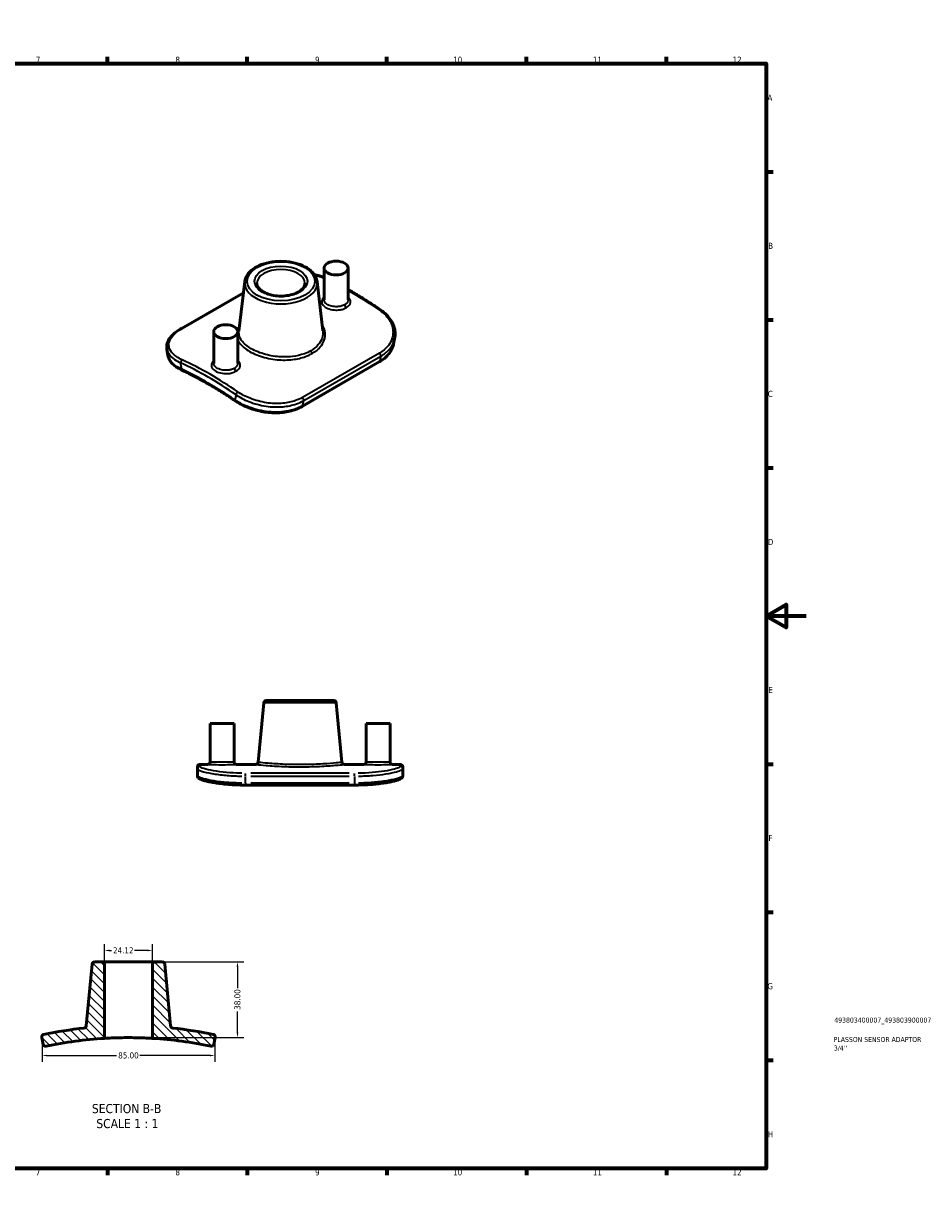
# Model space of a CAD drawing. Header units: millimetres. Extents: x 0 to 902, y 0 to 594.
# Tile 2 of 2: x 449 to 902, y 0 to 594. Entities that reach past the tile are written whole.
import ezdxf

# ---------------------------------------------------------------- set-up
doc = ezdxf.new("R2010")
doc.units = ezdxf.units.MM
for name, color, linetype, lineweight in [('Border (ANSI)', 7, 'Continuous', 70), ('Dimension (ANSI)', 7, 'Continuous', 25), ('Hatch (ANSI)', 7, 'Continuous', 18), ('Symbol (ANSI)', 7, 'Continuous', 25), ('Title (ISO)', 7, 'Continuous', 50), ('Visible (ANSI)', 7, 'Continuous', 50), ('Visible Narrow (ANSI)', 7, 'Continuous', 35)]:
    doc.layers.add(name, color=color, linetype=linetype, lineweight=lineweight)
doc.styles.add('Label Text (ANSI)', font='tahoma.ttf')
doc.styles.add('Note Text (ANSI)', font='tahoma.ttf')
doc.styles.add('Note Text (ISO)', font='tahoma.ttf')
doc.dimstyles.new('Default - mm (ANSI)', dxfattribs={"dimtxt": 3.048, "dimasz": 2.5, "dimexe": 3.175, "dimexo": 1.6002, "dimgap": 0.8, "dimtad": 0, "dimtoh": 1, "dimrnd": 1e-08, "dimzin": 4, "dimdsep": 46, "dimtxsty": 'Note Text (ANSI)', "dimcen": 0.09, "dimdle": 10, "dimclrd": 256, "dimclre": 256, "dimclrt": 230, "dimadec": 1, "dimazin": 1, "dimtfac": 1, "dimtofl": 0, "dimtmove": 0, "dimatfit": 3, "dimfxl": 1, "dimtolj": 1, "dimtzin": 4, "dimlwd": -1, "dimlwe": -1, "dimarcsym": 0})

# ---------------------------------------------------------------- blocks, each defined once
blk = doc.blocks.new('Borders Default Border')
at = {"layer": 'Border (ANSI)'}
for p, q in [((70.08, 574), (70.08, 577.45)), ((140.17, 574), (140.17, 577.45)), ((210.25, 574), (210.25, 577.45)), ((280.33, 574), (280.33, 577.45)), ((350.42, 574), (350.42, 577.45)), ((490.58, 574), (490.58, 577.45)), ((560.67, 574), (560.67, 577.45)), ((630.75, 574), (630.75, 577.45)), ((700.83, 574), (700.83, 577.45)), ((770.92, 574), (770.92, 577.45)), ((20, 519.75), (16.55, 519.75)), ((821, 519.75), (824.45, 519.75)), ((20, 445.5), (16.55, 445.5)), ((821, 445.5), (824.45, 445.5)), ((20, 371.25), (16.55, 371.25)), ((821, 371.25), (824.45, 371.25)), ((20, 222.75), (16.55, 222.75)), ((821, 222.75), (824.45, 222.75)), ((20, 148.5), (16.55, 148.5)), ((821, 148.5), (824.45, 148.5)), ((20, 74.25), (16.55, 74.25)), ((821, 74.25), (824.45, 74.25)), ((70.08, 20), (70.08, 16.55)), ((140.17, 20), (140.17, 16.55)), ((210.25, 20), (210.25, 16.55)), ((280.33, 20), (280.33, 16.55)), ((350.42, 20), (350.42, 16.55)), ((490.58, 20), (490.58, 16.55)), ((560.67, 20), (560.67, 16.55)), ((630.75, 20), (630.75, 16.55)), ((700.83, 20), (700.83, 16.55)), ((770.92, 20), (770.92, 16.55))]:
    blk.add_line(p, q, dxfattribs=at)
at = {"layer": 'Border (ANSI)', "flags": 128}
for points in [[(420.5, 594), (420.5, 574), (414.73, 584), (426.27, 584), (420.5, 574)], [(20, 20), (20, 574), (821, 574), (821, 20), (20, 20)], [(0, 297), (20, 297), (10, 302.77), (10, 291.23), (20, 297)], [(841, 297), (821, 297), (831, 302.77), (831, 291.23), (821, 297)], [(420.5, 0), (420.5, 20), (414.73, 10), (426.27, 10), (420.5, 20)]]:
    blk.add_lwpolyline(points, dxfattribs=at)
at = {"layer": 'Border (ANSI)', "color": 230, "true_color": 0xff0080, "attachment_point": 7, "style": 'Note Text (ANSI)'}
for s, insert, char_height in [('1', (34.35, 574.4), 3.05), ('2', (104.2, 574.4), 3.05), ('3', (174.26, 574.34), 3.05), ('4', (244.23, 574.4), 3.05), ('5', (314.48, 574.34), 3.05), ('6', (384.49, 574.34), 3.05), ('7', (454.6, 574.4), 3.05), ('8', (524.63, 574.33), 3.05), ('9', (594.7, 574.34), 3.05), ('10', (663.96, 574.34), 3.048), ('11', (734.04, 574.4), 3.048), ('12', (804.13, 574.4), 3.048), ('A', (16.78, 555.35), 3.05), ('A', (821.63, 555.35), 3.05), ('B', (17.15, 481.1), 3.05), ('B', (821.99, 481.1), 3.05), ('C', (16.95, 406.8), 3.05), ('C', (821.8, 406.8), 3.05), ('D', (16.96, 332.6), 3.05), ('D', (821.81, 332.6), 3.05), ('E', (17.21, 258.35), 3.05), ('E', (822.05, 258.35), 3.05), ('F', (17.29, 184.1), 3.05), ('F', (822.14, 184.1), 3.05), ('G', (16.81, 109.79), 3.05), ('G', (821.66, 109.79), 3.05), ('H', (16.97, 35.6), 3.05), ('H', (821.81, 35.6), 3.05), ('1', (34.35, 16.55), 3.05), ('2', (104.2, 16.55), 3.05), ('3', (174.26, 16.49), 3.05), ('4', (244.23, 16.55), 3.05), ('5', (314.48, 16.49), 3.05), ('6', (384.49, 16.49), 3.05), ('7', (454.6, 16.55), 3.05), ('8', (524.63, 16.48), 3.05), ('9', (594.7, 16.49), 3.05), ('10', (663.96, 16.49), 3.048), ('11', (734.04, 16.55), 3.048), ('12', (804.13, 16.55), 3.048)]:
    blk.add_mtext(s, dxfattribs=dict(at, insert=insert, char_height=char_height))
blk = doc.blocks.new('Title Blocks ISO')
at = {"layer": 'Title (ISO)', "color": 232, "true_color": 0xca0064, "style": 'Note Text (ISO)'}
for tag, p in [('PART_NUMBER_001', (34.16, 73.13)), ('DESCRIPTION_001', (33.84, 63.4)), ('DESCRIPTION_002', (33.93, 59.12))]:
    blk.add_attdef(tag, p, '', height=2.5, dxfattribs=at)
blk = doc.blocks.new('*D7')
at = {"layer": 'Defpoints', "color": 0, "transparency": 16777216}
for p in [(457.75, 86.6), (544.46, 86.6), (544.46, 76.6)]:
    blk.add_point(p, dxfattribs=at)
at = {"layer": 'Dimension (ANSI)', "transparency": 16777216}
for p, q in [((457.75, 85), (457.75, 73.43)), ((544.46, 85), (544.46, 73.43)), ((460.25, 76.6), (495.15, 76.6)), ((541.96, 76.6), (506.85, 76.6))]:
    blk.add_line(p, q, dxfattribs=at)
for points in [[(460.25, 77.02), (460.25, 76.19), (457.75, 76.6)], [(541.96, 77.02), (541.96, 76.19), (544.46, 76.6)]]:
    blk.add_solid(points, dxfattribs=at)
at = {"layer": 'Dimension (ANSI)', "color": 230, "true_color": 0xff0080, "transparency": 16777216, "insert": (495.95, 78.2), "char_height": 3.048, "attachment_point": 1, "style": 'Note Text (ANSI)'}
blk.add_mtext('\\A1;85.00', dxfattribs=at)
blk = doc.blocks.new('*D8')
at = {"layer": 'Defpoints', "color": 0, "transparency": 16777216}
for p in [(514.37, 123.58), (501.11, 85.58), (555.79, 85.58)]:
    blk.add_point(p, dxfattribs=at)
at = {"layer": 'Dimension (ANSI)', "transparency": 16777216}
for p, q in [((515.97, 123.58), (558.96, 123.58)), ((555.79, 121.08), (555.79, 110.41)), ((555.79, 88.08), (555.79, 98.75)), ((502.71, 85.58), (558.96, 85.58))]:
    blk.add_line(p, q, dxfattribs=at)
for points in [[(555.37, 121.08), (556.21, 121.08), (555.79, 123.58)], [(555.37, 88.08), (556.21, 88.08), (555.79, 85.58)]]:
    blk.add_solid(points, dxfattribs=at)
at = {"layer": 'Dimension (ANSI)', "color": 230, "true_color": 0xff0080, "transparency": 16777216, "insert": (554.2, 99.55), "char_height": 3.048, "attachment_point": 1, "rotation": 90, "style": 'Note Text (ANSI)'}
blk.add_mtext('\\A1;38.00', dxfattribs=at)
blk = doc.blocks.new('*D9')
at = {"layer": 'Defpoints', "color": 0, "transparency": 16777216}
for p in [(489.05, 129.29), (489.05, 122.37), (513.17, 122.37)]:
    blk.add_point(p, dxfattribs=at)
at = {"layer": 'Dimension (ANSI)', "transparency": 16777216}
for p, q in [((489.05, 123.97), (489.05, 132.47)), ((513.17, 123.97), (513.17, 132.47)), ((491.55, 129.29), (492.55, 129.29)), ((510.67, 129.29), (504.17, 129.29))]:
    blk.add_line(p, q, dxfattribs=at)
for points in [[(491.55, 129.71), (491.55, 128.88), (489.05, 129.29)], [(510.67, 129.71), (510.67, 128.88), (513.17, 129.29)]]:
    blk.add_solid(points, dxfattribs=at)
at = {"layer": 'Dimension (ANSI)', "color": 230, "true_color": 0xff0080, "transparency": 16777216, "insert": (493.35, 130.85), "char_height": 3.048, "attachment_point": 1, "style": 'Note Text (ANSI)'}
blk.add_mtext('\\A1;24.12', dxfattribs=at)

msp = doc.modelspace()

# ---------------------------------------------------------------- hatches: boundary and pattern name
at = {"layer": 'Hatch (ANSI)'}
h = msp.add_hatch(dxfattribs=at)
h.set_pattern_fill('ANSI31', color=256, scale=25.4, angle=270, style=0)
h.set_pattern_definition([(315, (0, 0), (2.245064, 2.245064), [])])
edge = h.paths.add_edge_path()
edge.add_ellipse((542.684, 82.443), major_axis=(-0.249, -1.18), ratio=1, start_angle=0, end_angle=89.656618)
edge.add_line((543.862, 82.187), (544.625, 85.693))
edge.add_ellipse((543.446, 85.949), major_axis=(1.178, -0.256), ratio=1, start_angle=0, end_angle=90.337366)
edge.add_ellipse((501.107, -114.42), major_axis=(42.589, 201.549), ratio=1, start_angle=0, end_angle=5.740557)
edge.add_spline(control_points=[(523.322, 90.378), (523.204, 90.391), (523.089, 90.421), (522.871, 90.514), (522.769, 90.576), (522.558, 90.753), (522.458, 90.877), (522.312, 91.154), (522.267, 91.306), (522.252, 91.463)], knot_values=[-0.1653637, -0.1653637, -0.1653637, -0.1653637, -0.1297877, -0.1297877, -0.0942117, -0.0942117, -0.0471059, -0.0471059, 0, 0, 0, 0], degree=3, periodic=0)
edge.add_line((522.252, 91.463), (519.298, 122.488))
edge.add_ellipse((518.098, 122.374), major_axis=(1.2, 0.114), ratio=1, start_angle=0, end_angle=84.561906)
edge.add_line((518.098, 123.58), (514.371, 123.58))
edge.add_ellipse((514.371, 122.374), major_axis=(0, 1.206), ratio=1, start_angle=0, end_angle=90)
edge.add_line((513.165, 122.374), (513.165, 91.226))
edge.add_line((513.165, 91.226), (513.165, 85.216))
edge.add_ellipse((501.107, -114.42), major_axis=(12.059, 199.636), ratio=1, start_angle=351.531085, end_angle=360, ccw=False)
edge = h.paths.add_edge_path()
edge.add_ellipse((458.767, 85.949), major_axis=(-0.249, 1.18), ratio=1, start_angle=0, end_angle=90.337366)
edge.add_line((457.589, 85.693), (458.351, 82.187))
edge.add_ellipse((459.53, 82.443), major_axis=(-1.178, -0.256), ratio=1, start_angle=0, end_angle=89.656618)
edge.add_ellipse((501.107, -114.42), major_axis=(-41.328, 195.683), ratio=1, start_angle=351.531085, end_angle=360, ccw=False)
edge.add_line((489.048, 85.216), (489.048, 91.226))
edge.add_line((489.048, 91.226), (489.048, 122.374))
edge.add_ellipse((487.842, 122.374), major_axis=(1.206, 0), ratio=1, start_angle=0, end_angle=90)
edge.add_line((487.842, 123.58), (484.115, 123.58))
edge.add_ellipse((484.115, 122.374), major_axis=(0, 1.206), ratio=1, start_angle=0, end_angle=84.561906)
edge.add_line((482.915, 122.488), (479.961, 91.463))
edge.add_ellipse((478.761, 91.577), major_axis=(0.13, -1.199), ratio=1, start_angle=0, end_angle=78.370929, ccw=False)
edge.add_ellipse((501.107, -114.42), major_axis=(-22.216, 204.799), ratio=1, start_angle=0, end_angle=5.740557)

# ---------------------------------------------------------------- linework, layer by layer
at = {"layer": 'Visible (ANSI)'}
for p, q in [((599.226, 471.46), (599.226, 455.553)), ((611.284, 471.46), (611.284, 455.553)), ((559.428, 464.652), (556.532, 439.831)), ((595.73, 464.652), (598.611, 439.962)), ((527.676, 441.213), (558.783, 459.127)), ((543.874, 439.585), (543.874, 423.677)), ((555.932, 439.585), (555.932, 423.677)), ((634.635, 436.048), (634.096, 433.491)), ((520.363, 430.81), (520.903, 427.63)), ((626.943, 424.386), (588.218, 402.086)), ((568.982, 253.479), (566.144, 223.662)), ((570.183, 254.571), (604.165, 254.571)), ((605.366, 253.479), (608.204, 223.662)), ((542.005, 243.171), (554.063, 243.171)), ((542.005, 243.171), (542.005, 223.777)), ((554.063, 243.171), (554.063, 223.777)), ((620.285, 243.171), (632.343, 243.171)), ((620.285, 243.171), (620.285, 223.777)), ((632.343, 243.171), (632.343, 223.777)), ((535.674, 220.42), (535.674, 221.365)), ((535.674, 220.42), (535.674, 216.889)), ((536.88, 222.571), (540.799, 222.571)), ((555.269, 222.571), (564.944, 222.571)), ((609.405, 222.571), (619.079, 222.571)), ((633.549, 222.571), (637.468, 222.571)), ((638.674, 221.365), (638.674, 220.42)), ((638.674, 216.889), (638.674, 220.42)), ((614.557, 212.228), (559.791, 212.228)), ((482.915, 122.488), (479.961, 91.463)), ((487.842, 123.58), (484.115, 123.58)), ((514.371, 123.58), (487.842, 123.58)), ((489.048, 91.226), (489.048, 122.374)), ((513.165, 122.374), (513.165, 91.226)), ((518.098, 123.58), (514.371, 123.58)), ((522.252, 91.463), (519.298, 122.488)), ((489.048, 91.226), (489.048, 85.216)), ((457.589, 85.693), (458.351, 82.187)), ((543.862, 82.187), (544.625, 85.693))]:
    msp.add_line(p, q, dxfattribs=at)
for centre, radius, start, end in [((570.183, 253.365), 1.206, 90, 174.561906), ((604.165, 253.365), 1.206, 5.438094, 90), ((536.88, 221.365), 1.206, 90, 180), ((540.799, 223.777), 1.206, 270, 0), ((555.269, 223.777), 1.206, 180, 270), ((564.944, 223.777), 1.206, 270, 354.561906), ((609.405, 223.777), 1.206, 185.438094, 270), ((619.079, 223.777), 1.206, 270, 0), ((633.549, 223.777), 1.206, 180, 270), ((637.468, 221.365), 1.206, 0, 90), ((484.115, 122.374), 1.206, 90, 174.561906), ((487.842, 122.374), 1.206, 0, 90), ((514.371, 122.374), 1.206, 90, 180), ((518.098, 122.374), 1.206, 5.438094, 90), ((501.107, -114.42), 206, 96.190976, 101.931533), ((478.761, 91.577), 1.206, 276.190976, 354.561906), ((501.107, -114.42), 206, 78.068467, 83.809024), ((458.767, 85.949), 1.206, 101.931533, 192.268899), ((501.107, -114.42), 200, 93.456602, 101.925517), ((501.107, -114.42), 200, 78.074483, 86.543398), ((543.446, 85.949), 1.206, 347.731101, 78.068467), ((459.53, 82.443), 1.206, 192.268899, 281.925517), ((542.684, 82.443), 1.206, 258.074483, 347.731101)]:
    msp.add_arc(centre, radius, start, end, dxfattribs=at)
for centre in [(605.255, 471.46), (549.903, 439.585)]:
    msp.add_ellipse(centre, major_axis=(-6.029, 0), ratio=0.5758617, dxfattribs=at)
for points, knots in [([(559.428, 464.652), (559.559, 465.775), (559.97, 466.871), (561.313, 468.976), (562.285, 469.973), (564.719, 471.77), (566.21, 472.555), (569.521, 473.801), (571.343, 474.259), (575.124, 474.81), (577.082, 474.904), (580.947, 474.723), (582.854, 474.448), (586.44, 473.551), (588.118, 472.927), (591.078, 471.371), (592.361, 470.437), (594.351, 468.337), (595.073, 467.173), (595.588, 465.513), (595.679, 465.084), (595.73, 464.652)], [2.4233006, 2.4233006, 2.4233006, 2.4233006, 2.7082151, 2.7082151, 3.0186912, 3.0186912, 3.3483399, 3.3483399, 3.679235, 3.679235, 4.0083027, 4.0083027, 4.3369226, 4.3369226, 4.6668045, 4.6668045, 4.998176, 4.998176, 5.3210443, 5.3210443, 5.430681, 5.430681, 5.430681, 5.430681]), ([(589.638, 463.856), (589.638, 463.108), (589.38, 462.343), (588.35, 460.958), (587.696, 460.353), (586.069, 459.293), (585.115, 458.831), (582.977, 458.086), (581.79, 457.803), (579.303, 457.454), (578.002, 457.39), (575.426, 457.492), (574.153, 457.659), (571.776, 458.201), (570.673, 458.575), (568.755, 459.476), (567.939, 460), (566.655, 461.122), (566.191, 461.716), (565.642, 462.827), (565.521, 463.343), (565.521, 463.856)], [5.4977871, 5.4977871, 5.4977871, 5.4977871, 5.9025839, 5.9025839, 6.2213157, 6.2213157, 6.5243669, 6.5243669, 6.8295382, 6.8295382, 7.1373618, 7.1373618, 7.445813, 7.445813, 7.7526405, 7.7526405, 8.0563689, 8.0563689, 8.3617817, 8.3617817, 8.6393798, 8.6393798, 8.6393798, 8.6393798]), ([(594.307, 468.233), (595.194, 468.056), (596.053, 467.841), (597.696, 467.34), (598.481, 467.054), (599.226, 466.734)], [2.95065552, 2.95065552, 2.95065552, 2.95065552, 3.24361264, 3.24361264, 3.53424269, 3.53424269, 3.53424269, 3.53424269]), ([(611.284, 460.612), (613.038, 459.636), (614.792, 458.624), (618.411, 456.459), (620.276, 455.302), (624.002, 452.908), (625.863, 451.671), (627.72, 450.394)], [4.69550985, 4.69550985, 4.69550985, 4.69550985, 4.73160831, 4.73160831, 4.77004696, 4.77004696, 4.80848561, 4.80848561, 4.80848561, 4.80848561]), ([(627.72, 450.394), (628.766, 449.676), (629.721, 448.886), (631.415, 447.185), (632.153, 446.275), (633.381, 444.362), (633.87, 443.36), (634.574, 441.304), (634.788, 440.249), (634.928, 438.137), (634.853, 437.08), (634.635, 436.048)], [0, 0, 0, 0, 0.4214363, 0.4214363, 0.8428725, 0.8428725, 1.2643088, 1.2643088, 1.6857451, 1.6857451, 2.1071814, 2.1071814, 2.1071814, 2.1071814]), ([(520.363, 430.81), (520.233, 431.575), (520.248, 432.358), (520.557, 433.896), (520.849, 434.65), (521.665, 436.103), (522.188, 436.804), (523.436, 438.154), (524.161, 438.804), (525.79, 440.051), (526.694, 440.648), (527.676, 441.213)], [1.6072221, 1.6072221, 1.6072221, 1.6072221, 2.0065692, 2.0065692, 2.4059163, 2.4059163, 2.8052634, 2.8052634, 3.2046105, 3.2046105, 3.6039576, 3.6039576, 3.6039576, 3.6039576]), ([(626.943, 424.386), (627.695, 424.819), (628.403, 425.294), (629.716, 426.321), (630.322, 426.872), (631.417, 428.044), (631.908, 428.665), (632.761, 429.962), (633.125, 430.639), (633.715, 432.037), (633.941, 432.758), (634.096, 433.491)], [0, 0, 0, 0, 0.2993668, 0.2993668, 0.5987337, 0.5987337, 0.8981005, 0.8981005, 1.1974673, 1.1974673, 1.4968342, 1.4968342, 1.4968342, 1.4968342]), ([(520.903, 427.63), (521.007, 427.014), (521.205, 426.411), (521.764, 425.256), (522.125, 424.703), (522.989, 423.652), (523.491, 423.154), (524.622, 422.208), (525.25, 421.761), (526.62, 420.918), (527.362, 420.522), (528.154, 420.152)], [1.9967471, 1.9967471, 1.9967471, 1.9967471, 2.3182386, 2.3182386, 2.6397302, 2.6397302, 2.9612217, 2.9612217, 3.2827132, 3.2827132, 3.6042047, 3.6042047, 3.6042047, 3.6042047]), ([(528.154, 420.152), (529.916, 419.329), (531.681, 418.466), (535.217, 416.661), (536.986, 415.719), (540.528, 413.757), (542.3, 412.736), (545.843, 410.619), (547.614, 409.522), (551.153, 407.253), (552.921, 406.081), (554.686, 404.872)], [4.6184075, 4.6184075, 4.6184075, 4.6184075, 4.65600009, 4.65600009, 4.69359268, 4.69359268, 4.73118528, 4.73118528, 4.76877787, 4.76877787, 4.80637046, 4.80637046, 4.80637046, 4.80637046]), ([(554.686, 404.872), (555.571, 404.266), (556.521, 403.693), (558.527, 402.628), (559.585, 402.135), (561.783, 401.241), (562.924, 400.84), (565.265, 400.142), (566.465, 399.845), (568.895, 399.366), (570.125, 399.184), (572.589, 398.943), (573.822, 398.884), (576.264, 398.895), (577.472, 398.965), (579.835, 399.237), (580.99, 399.439), (583.22, 399.975), (584.296, 400.308), (586.342, 401.103), (587.312, 401.564), (588.218, 402.086)], [0, 0, 0, 0, 0.3604205, 0.3604205, 0.7208409, 0.7208409, 1.0812614, 1.0812614, 1.4416819, 1.4416819, 1.8021024, 1.8021024, 2.1625228, 2.1625228, 2.5229433, 2.5229433, 2.8833638, 2.8833638, 3.2437843, 3.2437843, 3.6042047, 3.6042047, 3.6042047, 3.6042047]), ([(535.674, 216.889), (535.674, 216.615), (535.757, 216.37), (535.998, 215.928), (536.163, 215.773), (536.581, 215.431), (536.849, 215.288), (537.539, 214.969), (537.982, 214.806), (539.026, 214.477), (539.626, 214.313), (540.979, 213.989), (541.731, 213.828), (543.374, 213.519), (544.264, 213.37), (546.162, 213.091), (547.17, 212.961), (549.28, 212.728), (550.382, 212.625), (552.653, 212.452), (553.822, 212.382), (555.796, 212.297), (556.59, 212.271), (558.186, 212.237), (558.989, 212.228), (559.791, 212.228)], [0, 0, 0, 0, 0.1267694, 0.1267694, 0.3077151, 0.3077151, 0.6050392, 0.6050392, 0.9654541, 0.9654541, 1.3258689, 1.3258689, 1.6862837, 1.6862837, 2.0466985, 2.0466985, 2.4071133, 2.4071133, 2.7675282, 2.7675282, 3.127943, 3.127943, 3.3660456, 3.3660456, 3.6041482, 3.6041482, 3.6041482, 3.6041482]), ([(614.557, 212.228), (615.772, 212.228), (616.986, 212.248), (619.386, 212.326), (620.571, 212.384), (622.882, 212.536), (624.009, 212.629), (626.176, 212.844), (627.217, 212.966), (629.188, 213.232), (630.119, 213.376), (631.848, 213.677), (632.646, 213.835), (634.095, 214.156), (634.745, 214.319), (635.889, 214.647), (636.382, 214.811), (637.223, 215.147), (637.569, 215.31), (638.048, 215.651), (638.206, 215.78), (638.514, 216.187), (638.674, 216.5), (638.674, 216.889)], [0, 0, 0, 0, 0.3604205, 0.3604205, 0.7208409, 0.7208409, 1.0812614, 1.0812614, 1.4416819, 1.4416819, 1.8021024, 1.8021024, 2.1625228, 2.1625228, 2.5229433, 2.5229433, 2.8833638, 2.8833638, 3.2437843, 3.2437843, 3.4239945, 3.4239945, 3.6042047, 3.6042047, 3.6042047, 3.6042047]), ([(513.165, 91.226), (513.165, 90.283), (513.165, 89.34), (513.165, 87.336), (513.165, 86.276), (513.165, 85.216)], [-0.60134606, -0.60134606, -0.60134606, -0.60134606, -0.3183347, -0.3183347, -0.00028445, -0.00028445, -0.00028445, -0.00028445]), ([(523.322, 90.378), (523.204, 90.391), (523.089, 90.421), (522.871, 90.514), (522.769, 90.576), (522.558, 90.753), (522.458, 90.877), (522.312, 91.154), (522.267, 91.306), (522.252, 91.463)], [-0.16536366, -0.16536366, -0.16536366, -0.16536366, -0.12978769, -0.12978769, -0.09421173, -0.09421173, -0.04710586, -0.04710586, 0, 0, 0, 0]), ([(513.165, 85.216), (513.165, 85.216), (512.896, 85.232), (511.816, 85.293), (510.99, 85.338), (508.839, 85.433), (507.516, 85.482), (504.633, 85.553), (503.112, 85.575), (499.959, 85.583), (498.358, 85.566), (496.044, 85.517), (495.268, 85.496), (493.834, 85.449), (493.177, 85.423), (492.582, 85.398), (491.453, 85.35), (490.559, 85.302), (489.367, 85.236), (489.06, 85.216), (489.048, 85.216), (489.048, 85.216), (489.048, 85.216)], [4.7514698, 4.7514698, 4.7514698, 4.7514698, 5.193786, 5.193786, 5.6581571, 5.6581571, 6.1416524, 6.1416524, 6.6063346, 6.6063346, 7.0881307, 7.0881307, 7.348343, 7.348343, 7.6011886, 7.6011886, 7.6011886, 8.08022, 8.08022, 8.5427246, 8.5427246, 8.5516445, 8.5516445, 8.5516445, 8.5516445])]:
    msp.add_open_spline(points, degree=3, knots=knots, dxfattribs=at)
at = {"layer": 'Visible Narrow (ANSI)'}
for p, q in [((528.101, 441.234), (558.755, 458.886)), ((627.057, 428.85), (588.331, 406.55)), ((527.812, 420.753), (527.269, 423.953)), ((627.174, 424.742), (588.449, 402.441)), ((588.988, 404.998), (627.714, 427.298)), ((627.714, 427.298), (627.174, 424.742)), ((555.058, 407.951), (554.515, 405.376)), ((588.449, 402.441), (588.988, 404.998)), ((605.142, 253.479), (569.206, 253.479)), ((536.88, 222.568), (536.88, 221.713)), ((637.468, 221.713), (637.468, 222.568)), ((559.791, 216.778), (559.791, 218.097)), ((559.791, 213.353), (559.791, 216.509)), ((611.819, 218.12), (562.529, 218.12)), ((562.529, 216.684), (611.819, 216.684)), ((614.557, 216.778), (614.557, 218.097)), ((614.557, 216.509), (614.557, 213.353)), ((559.791, 213.098), (559.791, 212.231)), ((611.819, 213.178), (562.529, 213.178)), ((614.557, 213.098), (614.557, 212.231))]:
    msp.add_line(p, q, dxfattribs=at)
for major_axis in [(-16.991, 0), (-13.264, 0)]:
    msp.add_ellipse((577.579, 464.842), major_axis=major_axis, ratio=0.5758617, dxfattribs=at)
for centre, major_axis, ratio, start_param, end_param in [((577.579, 463.856), (-12.059, 0), 0.5758617, 3.1415927, 6.2831853), ((577.579, 463.95), (-18.192, 0), 0.5758617, 6.2160792, 9.4918841), ((599.248, 465.403), (0.508, 1.094), 0.6306792, 0.6603504, 0.7303762), ((613.142, 290.746), (102.801, -178.516), 0.5780931, 2.453812, 2.4542248), ((613.142, 290.746), (102.801, -178.516), 0.5780931, 2.2620316, 2.3708834), ((610.371, 452.555), (-0.602, 1.045), 0.5780931, 0.7873319, 2.3232036), ((627.037, 449.401), (0.683, 0.994), 0.5201727, 0, 0.8272866), ((528.278, 440.168), (-0.602, 1.045), 0.5780931, 5.7079654, 6.2831853), ((593.38, 429.58), (-0.602, 1.045), 0.5780931, 0.8822445, 2.2500753), ((626.88, 427.987), (0.602, -1.045), 0.5780931, 0.5731992, 2.1498837), ((528.121, 424.444), (-0.508, -1.094), 0.6306792, 3.8719689, 5.4427652), ((541.163, 249.295), (102.199, -177.471), 0.5780931, 2.2620316, 2.4542248), ((542.016, 249.786), (-102.801, 178.516), 0.5780931, 5.4036242, 5.5958175), ((626.341, 425.431), (0.602, -1.045), 0.5780931, 0, 0.5731992), ((528.664, 421.244), (-0.51, -1.093), 0.6295827, 5.4440431, 6.2831853), ((541.163, 249.295), (-100.408, 174.362), 0.5780931, 5.4057394, 5.5937023), ((555.019, 420.679), (-0.602, 1.045), 0.5780931, 0.7873319, 2.3232036), ((555.367, 405.867), (-0.681, -0.995), 0.5215013, 5.5388016, 6.2831853), ((555.91, 408.442), (-0.683, -0.994), 0.5201727, 3.9688792, 5.5396755), ((588.155, 405.687), (0.602, -1.045), 0.5780931, 0.5731992, 2.1498837), ((587.616, 403.131), (0.602, -1.045), 0.5780931, 0, 0.5731992), ((536.88, 220.42), (-1.206, 0), 0.9953863, 4.7909288, 6.2046455), ((637.468, 220.42), (1.206, 0), 0.9953863, 0.0785398, 1.4922565)]:
    msp.add_ellipse(centre, major_axis=major_axis, ratio=ratio, start_param=start_param, end_param=end_param, dxfattribs=at)
msp.add_open_spline([(594.478, 467.982), (596.184, 467.604), (597.764, 467.083), (599.166, 466.432)], degree=3, dxfattribs=at)
for points, knots in [([(599.227, 456.781), (598.589, 456.223), (598.187, 455.585), (597.949, 454.199), (598.187, 453.449), (599.282, 452.167), (600.087, 451.623), (602.034, 450.82), (603.165, 450.555), (605.3, 450.375), (606.29, 450.406), (607.946, 450.661), (608.634, 450.839), (609.646, 451.224), (610.01, 451.396), (610.341, 451.587)], [-1.6972784, -1.6972784, -1.6972784, -1.6972784, -1.4167377, -1.4167377, -1.1013173, -1.1013173, -0.810229, -0.810229, -0.5265622, -0.5265622, -0.2925345, -0.2925345, -0.1125133, -0.1125133, 0, 0, 0, 0]), ([(609.519, 453.046), (609.242, 452.887), (608.939, 452.744), (608.094, 452.425), (607.52, 452.278), (606.137, 452.071), (605.31, 452.049), (603.526, 452.208), (602.579, 452.433), (600.948, 453.108), (600.273, 453.563), (599.435, 454.538), (599.228, 455.045), (599.226, 455.553)], [0, 0, 0, 0, 0.1125133, 0.1125133, 0.2925345, 0.2925345, 0.5265622, 0.5265622, 0.810229, 0.810229, 1.1013173, 1.1013173, 1.3627629, 1.3627629, 1.3627629, 1.3627629]), ([(611.284, 455.552), (611.284, 455.466), (611.279, 455.379), (611.164, 454.446), (610.531, 453.629), (609.519, 453.046)], [3.17977987, 3.17977987, 3.17977987, 3.17977987, 3.22191389, 3.22191389, 3.63404377, 3.63404377, 3.63404377, 3.63404377]), ([(610.341, 451.587), (611.557, 452.286), (612.319, 453.261), (612.565, 455.175), (612.174, 456.1), (611.33, 456.875), (611.307, 456.895), (611.284, 456.916)], [-3.63404377, -3.63404377, -3.63404377, -3.63404377, -3.22191389, -3.22191389, -2.85184518, -2.85184518, -2.84188565, -2.84188565, -2.84188565, -2.84188565]), ([(627.119, 450.335), (629.373, 448.786), (631.151, 446.905), (633.448, 442.817), (633.961, 440.611), (633.621, 436.214), (632.696, 434.035), (630.04, 430.901), (628.667, 429.778), (627.057, 428.85)], [0, 0, 0, 0, 0.9550866, 0.9550866, 1.9130979, 1.9130979, 2.9207148, 2.9207148, 3.604014, 3.604014, 3.604014, 3.604014]), ([(528.039, 425.473), (526.971, 425.969), (526.008, 426.51), (523.829, 428.014), (522.809, 429.032), (521.448, 431.292), (521.191, 432.545), (521.602, 434.969), (522.188, 436.137), (524.291, 438.669), (525.991, 440.018), (528.101, 441.234)], [0, 0, 0, 0, 0.4527205, 0.4527205, 1.1770733, 1.1770733, 1.9782783, 1.9782783, 2.7084346, 2.7084346, 3.6039576, 3.6039576, 3.6039576, 3.6039576]), ([(556.839, 442.447), (556.427, 441.868), (556.097, 441.276), (555.82, 440.591), (555.787, 440.504), (555.756, 440.417)], [-5.54029265, -5.54029265, -5.54029265, -5.54029265, -5.2259367, -5.2259367, -5.18054684, -5.18054684, -5.18054684, -5.18054684]), ([(592.531, 429.975), (591.555, 429.413), (590.482, 428.92), (587.495, 427.839), (585.463, 427.375), (580.895, 426.832), (578.33, 426.823), (573.073, 427.338), (570.388, 427.907), (565.39, 429.551), (563.105, 430.65), (559.332, 433.253), (557.912, 434.778), (556.606, 437.502), (556.399, 438.671), (556.533, 439.831)], [0, 0, 0, 0, 0.3990597, 0.3990597, 1.0375551, 1.0375551, 1.7713608, 1.7713608, 2.5659882, 2.5659882, 3.4001404, 3.4001404, 4.2901174, 4.2901174, 4.9260172, 4.9260172, 4.9260172, 4.9260172]), ([(598.611, 439.962), (598.621, 439.881), (598.629, 439.799), (598.836, 437.413), (598.037, 435.071), (595.349, 431.905), (594.059, 430.855), (592.531, 429.975)], [11.0422407, 11.0422407, 11.0422407, 11.0422407, 11.080268, 11.080268, 12.1539237, 12.1539237, 12.77878, 12.77878, 12.77878, 12.77878]), ([(593.288, 428.652), (594.903, 429.582), (596.267, 430.689), (599.117, 434.02), (599.971, 436.478), (599.65, 440.403), (599.121, 441.891), (598.223, 443.27)], [-12.77878, -12.77878, -12.77878, -12.77878, -12.1539237, -12.1539237, -11.080268, -11.080268, -10.4114944, -10.4114944, -10.4114944, -10.4114944]), ([(555.932, 435.504), (555.964, 435.429), (555.998, 435.355), (556.825, 433.6), (558.313, 431.99), (562.275, 429.249), (564.679, 428.097), (569.939, 426.382), (572.766, 425.795), (578.305, 425.277), (581.009, 425.299), (585.826, 425.891), (587.97, 426.388), (591.123, 427.536), (592.256, 428.058), (593.288, 428.652)], [-4.3293149, -4.3293149, -4.3293149, -4.3293149, -4.2901174, -4.2901174, -3.4001404, -3.4001404, -2.5659882, -2.5659882, -1.7713608, -1.7713608, -1.0375551, -1.0375551, -0.3990597, -0.3990597, 0, 0, 0, 0]), ([(627.714, 427.298), (629.409, 428.274), (630.855, 429.456), (633.336, 432.371), (634.236, 434.168), (634.634, 436.048)], [-3.604014, -3.604014, -3.604014, -3.604014, -2.9207148, -2.9207148, -2.1071814, -2.1071814, -2.1071814, -2.1071814]), ([(520.364, 430.81), (520.483, 430.111), (520.742, 429.425), (521.81, 427.641), (522.872, 426.582), (525.146, 425.024), (526.152, 424.464), (527.269, 423.953)], [-1.6072221, -1.6072221, -1.6072221, -1.6072221, -1.1770733, -1.1770733, -0.4527205, -0.4527205, 0, 0, 0, 0]), ([(634.095, 433.491), (633.931, 432.711), (633.681, 431.946), (632.641, 429.635), (631.56, 428.174), (629.282, 426.103), (628.281, 425.379), (627.174, 424.742)], [-1.4968342, -1.4968342, -1.4968342, -1.4968342, -1.1595817, -1.1595817, -0.445993, -0.445993, 0, 0, 0, 0]), ([(527.812, 420.753), (525.943, 421.613), (524.387, 422.608), (521.931, 424.913), (521.138, 426.247), (520.903, 427.63)], [-3.6042047, -3.6042047, -3.6042047, -3.6042047, -2.8469493, -2.8469493, -1.9967471, -1.9967471, -1.9967471, -1.9967471]), ([(543.875, 424.905), (543.236, 424.348), (542.834, 423.71), (542.596, 422.323), (542.835, 421.573), (543.93, 420.291), (544.735, 419.748), (546.682, 418.945), (547.813, 418.68), (549.948, 418.499), (550.938, 418.53), (552.594, 418.786), (553.281, 418.964), (554.293, 419.349), (554.657, 419.52), (554.989, 419.711)], [-1.6972784, -1.6972784, -1.6972784, -1.6972784, -1.4167377, -1.4167377, -1.1013173, -1.1013173, -0.810229, -0.810229, -0.5265622, -0.5265622, -0.2925345, -0.2925345, -0.1125133, -0.1125133, 0, 0, 0, 0]), ([(554.166, 421.171), (553.89, 421.011), (553.586, 420.869), (552.742, 420.549), (552.168, 420.403), (550.785, 420.195), (549.958, 420.173), (548.173, 420.332), (547.227, 420.558), (545.596, 421.233), (544.921, 421.688), (544.082, 422.662), (543.875, 423.17), (543.874, 423.677)], [0, 0, 0, 0, 0.1125133, 0.1125133, 0.2925345, 0.2925345, 0.5265622, 0.5265622, 0.810229, 0.810229, 1.1013173, 1.1013173, 1.3627629, 1.3627629, 1.3627629, 1.3627629]), ([(555.932, 423.677), (555.932, 423.59), (555.927, 423.504), (555.812, 422.57), (555.179, 421.754), (554.166, 421.171)], [3.17977987, 3.17977987, 3.17977987, 3.17977987, 3.22191389, 3.22191389, 3.63404377, 3.63404377, 3.63404377, 3.63404377]), ([(554.989, 419.711), (556.204, 420.411), (556.967, 421.386), (557.213, 423.299), (556.822, 424.224), (555.977, 425), (555.955, 425.02), (555.932, 425.04)], [-3.63404377, -3.63404377, -3.63404377, -3.63404377, -3.22191389, -3.22191389, -2.85184518, -2.85184518, -2.84188565, -2.84188565, -2.84188565, -2.84188565]), ([(588.449, 402.441), (586.744, 401.459), (584.786, 400.685), (579.561, 399.365), (576.104, 399.096), (569.265, 399.561), (565.889, 400.25), (559.688, 402.353), (556.859, 403.754), (554.515, 405.376)], [-3.6042047, -3.6042047, -3.6042047, -3.6042047, -2.9168826, -2.9168826, -1.9123459, -1.9123459, -0.9504256, -0.9504256, 0, 0, 0, 0]), ([(555.058, 407.951), (556.924, 406.655), (559.095, 405.5), (564.156, 403.477), (567.103, 402.673), (572.959, 401.795), (575.862, 401.691), (581.017, 402.153), (583.302, 402.63), (586.669, 403.81), (587.882, 404.36), (588.988, 404.998)], [-3.604014, -3.604014, -3.604014, -3.604014, -2.8474106, -2.8474106, -1.9844604, -1.9844604, -1.1595802, -1.1595802, -0.4459924, -0.4459924, 0, 0, 0, 0]), ([(588.331, 406.55), (587.28, 405.945), (586.128, 405.422), (582.925, 404.303), (580.751, 403.853), (575.844, 403.42), (573.078, 403.524), (567.496, 404.364), (564.685, 405.13), (559.853, 407.053), (557.778, 408.148), (555.992, 409.376)], [0, 0, 0, 0, 0.4459924, 0.4459924, 1.1595802, 1.1595802, 1.9844604, 1.9844604, 2.8474106, 2.8474106, 3.604014, 3.604014, 3.604014, 3.604014]), ([(535.748, 220.219), (535.906, 219.997), (536.314, 219.751), (537.939, 219.1), (539.458, 218.68), (543.292, 217.912), (545.568, 217.563), (550.289, 217.055), (552.669, 216.877), (556.041, 216.741), (556.966, 216.715), (557.896, 216.7)], [-3.4238133, -3.4238133, -3.4238133, -3.4238133, -2.8474106, -2.8474106, -1.9844604, -1.9844604, -1.1595802, -1.1595802, -0.4459924, -0.4459924, -0.1802007, -0.1802007, -0.1802007, -0.1802007]), ([(557.991, 218.135), (557.108, 218.149), (556.228, 218.174), (553.025, 218.304), (550.764, 218.474), (546.279, 218.957), (544.117, 219.288), (540.475, 220.012), (539.032, 220.407), (537.488, 221.01), (537.1, 221.237), (536.95, 221.438)], [0.1802007, 0.1802007, 0.1802007, 0.1802007, 0.4459924, 0.4459924, 1.1595802, 1.1595802, 1.9844604, 1.9844604, 2.8474106, 2.8474106, 3.4238133, 3.4238133, 3.4238133, 3.4238133]), ([(540.891, 222.567), (540.99, 222.564), (541.171, 222.558), (542.038, 222.531), (543.076, 222.5), (545.606, 222.456), (547.079, 222.442), (550.027, 222.449), (551.492, 222.471), (553.664, 222.519), (554.44, 222.543), (555.01, 222.562), (555.113, 222.565), (555.179, 222.568)], [-2.6346747, -2.6346747, -2.6346747, -2.6346747, -2.4821027, -2.4821027, -2.1252966, -2.1252966, -1.7776996, -1.7776996, -1.4167377, -1.4167377, -1.1013173, -1.1013173, -0.9993594, -0.9993594, -0.9993594, -0.9993594]), ([(553.988, 223.773), (553.933, 223.771), (553.847, 223.768), (553.373, 223.749), (552.725, 223.724), (550.916, 223.676), (549.695, 223.654), (547.239, 223.647), (546.011, 223.661), (543.903, 223.706), (543.038, 223.736), (542.314, 223.764), (542.164, 223.77), (542.082, 223.773)], [0.9993594, 0.9993594, 0.9993594, 0.9993594, 1.1013173, 1.1013173, 1.4167377, 1.4167377, 1.7776996, 1.7776996, 2.1252966, 2.1252966, 2.4821027, 2.4821027, 2.6346747, 2.6346747, 2.6346747, 2.6346747]), ([(565.218, 222.541), (565.322, 222.53), (565.458, 222.516), (566.454, 222.412), (568.044, 222.248), (572.629, 221.871), (575.74, 221.659), (582.322, 221.403), (585.722, 221.347), (592.669, 221.411), (596.197, 221.545), (602.099, 221.892), (604.525, 222.095), (607.714, 222.39), (608.689, 222.494), (609.132, 222.541)], [-9.2646123, -9.2646123, -9.2646123, -9.2646123, -9.078712, -9.078712, -8.1488318, -8.1488318, -7.1333689, -7.1333689, -6.2173278, -6.2173278, -5.2259367, -5.2259367, -4.2901174, -4.2901174, -3.5141633, -3.5141633, -3.5141633, -3.5141633]), ([(607.946, 223.633), (607.528, 223.585), (606.606, 223.481), (603.59, 223.184), (601.296, 222.979), (595.712, 222.631), (592.374, 222.496), (585.8, 222.432), (582.583, 222.488), (576.355, 222.745), (573.412, 222.958), (569.075, 223.338), (567.572, 223.502), (566.63, 223.607), (566.502, 223.621), (566.403, 223.632)], [3.5141633, 3.5141633, 3.5141633, 3.5141633, 4.2901174, 4.2901174, 5.2259367, 5.2259367, 6.2173278, 6.2173278, 7.1333689, 7.1333689, 8.1488318, 8.1488318, 9.078712, 9.078712, 9.2646123, 9.2646123, 9.2646123, 9.2646123]), ([(637.398, 221.439), (637.328, 221.343), (637.204, 221.242), (636.558, 220.856), (635.714, 220.542), (633.227, 219.87), (631.51, 219.512), (627.638, 218.909), (625.537, 218.658), (621.082, 218.291), (618.734, 218.175), (616.357, 218.135)], [0.1801979, 0.1801979, 0.1801979, 0.1801979, 0.4527205, 0.4527205, 1.1770733, 1.1770733, 1.9782783, 1.9782783, 2.7084346, 2.7084346, 3.4237597, 3.4237597, 3.4237597, 3.4237597]), ([(616.452, 216.7), (618.954, 216.741), (621.425, 216.863), (626.115, 217.248), (628.326, 217.513), (632.402, 218.149), (634.21, 218.529), (636.827, 219.246), (637.716, 219.584), (638.396, 220.004), (638.526, 220.114), (638.6, 220.219)], [-3.4237597, -3.4237597, -3.4237597, -3.4237597, -2.7084346, -2.7084346, -1.9782783, -1.9782783, -1.1770733, -1.1770733, -0.4527205, -0.4527205, -0.1801979, -0.1801979, -0.1801979, -0.1801979]), ([(619.171, 222.567), (619.27, 222.564), (619.451, 222.558), (620.318, 222.531), (621.356, 222.5), (623.886, 222.456), (625.359, 222.442), (628.307, 222.449), (629.772, 222.471), (631.944, 222.519), (632.72, 222.543), (633.29, 222.562), (633.393, 222.565), (633.459, 222.568)], [-2.6346747, -2.6346747, -2.6346747, -2.6346747, -2.4821027, -2.4821027, -2.1252966, -2.1252966, -1.7776996, -1.7776996, -1.4167377, -1.4167377, -1.1013173, -1.1013173, -0.9993594, -0.9993594, -0.9993594, -0.9993594]), ([(632.268, 223.773), (632.213, 223.771), (632.127, 223.768), (631.653, 223.749), (631.005, 223.724), (629.196, 223.676), (627.975, 223.654), (625.519, 223.647), (624.291, 223.661), (622.183, 223.706), (621.318, 223.736), (620.594, 223.764), (620.444, 223.77), (620.362, 223.773)], [0.9993594, 0.9993594, 0.9993594, 0.9993594, 1.1013173, 1.1013173, 1.4167377, 1.4167377, 1.7776996, 1.7776996, 2.1252966, 2.1252966, 2.4821027, 2.4821027, 2.6346747, 2.6346747, 2.6346747, 2.6346747]), ([(557.896, 213.193), (555.393, 213.235), (552.92, 213.357), (548.252, 213.74), (546.059, 214.001), (541.975, 214.634), (540.149, 215.015), (537.521, 215.73), (536.632, 216.065), (535.952, 216.48), (535.822, 216.589), (535.748, 216.692)], [-3.4239408, -3.4239408, -3.4239408, -3.4239408, -2.7082377, -2.7082377, -1.9847324, -1.9847324, -1.1771804, -1.1771804, -0.4527617, -0.4527617, -0.1802074, -0.1802074, -0.1802074, -0.1802074]), ([(638.6, 216.692), (638.442, 216.473), (638.034, 216.229), (636.405, 215.585), (634.883, 215.166), (631.046, 214.402), (628.775, 214.055), (624.059, 213.548), (621.679, 213.371), (618.307, 213.235), (617.382, 213.208), (616.452, 213.193)], [-3.4239945, -3.4239945, -3.4239945, -3.4239945, -2.8469493, -2.8469493, -1.9826509, -1.9826509, -1.1595817, -1.1595817, -0.445993, -0.445993, -0.1802102, -0.1802102, -0.1802102, -0.1802102])]:
    msp.add_open_spline(points, degree=3, knots=knots, dxfattribs=at)

# ---------------------------------------------------------------- block references
msp.add_blockref('Borders Default Border', (0, 0))
msp.add_blockref('Title Blocks ISO', (821, 20)).add_auto_attribs({'PART_NUMBER_001': '493803400007_493803900007', 'DESCRIPTION_001': 'PLASSON SENSOR ADAPTOR', 'DESCRIPTION_002': "3/4''"})

# ---------------------------------------------------------------- texts
at = {"layer": 'Symbol (ANSI)', "char_height": 4.572, "attachment_point": 7, "style": 'Label Text (ANSI)'}
for s, insert in [('SECTION B-B', (482.764, 47.644)), ('SCALE 1 : 1', (484.987, 40.131))]:
    msp.add_mtext(s, dxfattribs=dict(at, insert=insert))

# ---------------------------------------------------------------- dimensions: what is measured, and where the dimension line sits
at = {"layer": 'Dimension (ANSI)'}
for base, p1, p2, angle, override, picture, middle in [((489.048, 129.294), (513.165, 122.374), (489.048, 122.374), 180, {"dimtoh": 0, "dimdec": 2, "dimtp": 0, "dimtm": 0, "dimtdec": 2, "dimatfit": 1}, '*D9', (498.357, 129.294)), ((555.789, 85.58), (514.371, 123.58), (501.107, 85.58), 90, {"dimtoh": 0, "dimdec": 2, "dimtp": 0, "dimtm": 0, "dimtdec": 2, "dimatfit": 1}, '*D8', (555.789, 104.58)), ((544.459, 76.604), (457.755, 86.604), (544.459, 86.604), 180, {"dimtoh": 0, "dimdec": 2, "dimlfac": 0.980344, "dimtp": 0, "dimtm": 0, "dimtdec": 2, "dimatfit": 1}, '*D7', (500.998, 76.604))]:
    dim = msp.add_linear_dim(base=base, p1=p1, p2=p2, angle=angle, dimstyle='Default - mm (ANSI)', override=override, dxfattribs=at)
    dim.commit()
    dim.dimension.update_dxf_attribs({"geometry": picture, "text_midpoint": middle, "dimtype": 160})

doc.saveas('drawing.dxf')
